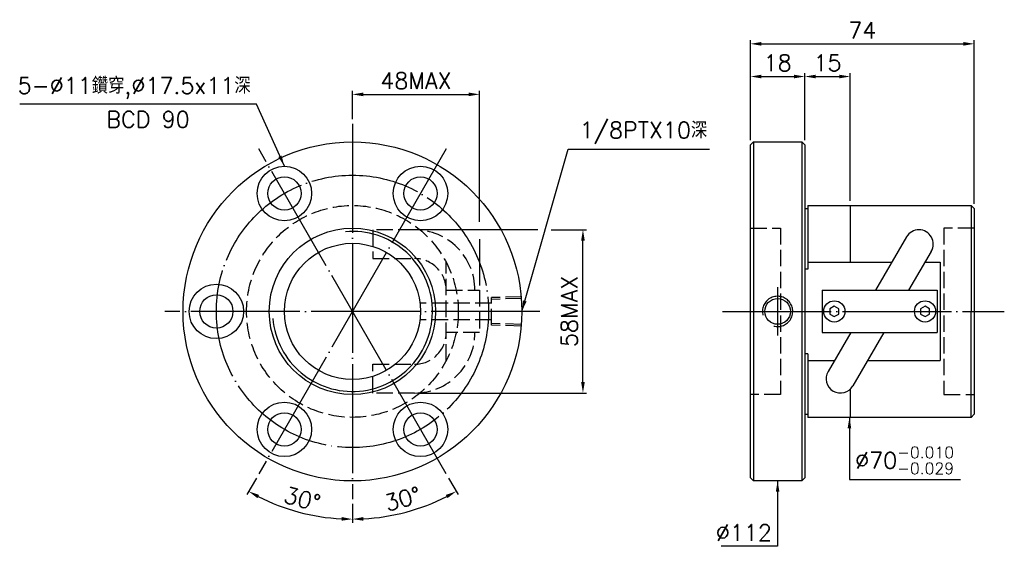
# Model space of a CAD drawing. Header units: millimetres. Extents: x -150 to 175, y 122 to 296.
import ezdxf
from ezdxf.enums import TextEntityAlignment as Align

# ---------------------------------------------------------------- set-up
doc = ezdxf.new("R2010")
doc.units = ezdxf.units.MM
doc.header["$LTSCALE"] = 1.8
for name, pattern in [('CENTER', [22, 20, -1, 0, -1]), ('DASHED', [4, 3, -1]), ('THIN', [200000, 200000, 0])]:
    doc.linetypes.add(name, pattern=pattern)
for name, color, linetype in [('NT', 7, 'Continuous'), ('NT-DIM', 2, 'Continuous'), ('SH', 7, 'Continuous'), ('SHH', 2, 'Continuous')]:
    doc.layers.add(name, color=color, linetype=linetype)
doc.styles.get("Standard").update_dxf_attribs({"font": 'simplex.shx', "bigfont": 'chineset.shx'})
doc.dimstyles.new('ISO-25', dxfattribs={"dimscale": 1.8, "dimtxt": 3, "dimasz": 2, "dimexe": 0.646, "dimexo": 0.862, "dimgap": 1, "dimtad": 1, "dimdec": 3, "dimdsep": 46, "dimtxsty": 'Standard', "dimcen": 1.5, "dimclrd": 256, "dimclre": 256, "dimclrt": 256, "dimazin": 2, "dimtfac": 1, "dimtdec": 3, "dimtmove": 0, "dimatfit": 3, "dimfxl": 0, "dimtolj": 1, "dimlwd": -1, "dimlwe": -1, "dimarcsym": 0})

# ---------------------------------------------------------------- blocks, each defined once
blk = doc.blocks.new('*D10')
at = {"layer": 'Defpoints', "color": 0}
for p in [(165.18, 288.4), (91.18, 255), (165.18, 234)]:
    blk.add_point(p, dxfattribs=at)
at = {"layer": 'NT-DIM'}
for p, q in [((91.18, 256.55), (91.18, 289.56)), ((94.78, 288.4), (161.58, 288.4)), ((165.18, 235.55), (165.18, 289.56))]:
    blk.add_line(p, q, dxfattribs=at)
for points in [[(94.78, 289), (94.78, 287.8), (91.18, 288.4)], [(161.58, 289), (161.58, 287.8), (165.18, 288.4)]]:
    blk.add_solid(points, dxfattribs=at)
at = {"layer": 'NT-DIM', "insert": (128.18, 292.9), "char_height": 5.4, "attachment_point": 5}
blk.add_mtext('\\A1;74', dxfattribs=at)
blk = doc.blocks.new('*D11')
at = {"layer": 'Defpoints', "color": 0}
for p in [(109.18, 277.6), (91.18, 255), (109.18, 255)]:
    blk.add_point(p, dxfattribs=at)
at = {"layer": 'NT-DIM'}
for p, q in [((91.18, 256.55), (91.18, 278.76)), ((94.78, 277.6), (105.58, 277.6)), ((109.18, 256.55), (109.18, 278.76))]:
    blk.add_line(p, q, dxfattribs=at)
for points in [[(94.78, 278.2), (94.78, 277), (91.18, 277.6)], [(105.58, 278.2), (105.58, 277), (109.18, 277.6)]]:
    blk.add_solid(points, dxfattribs=at)
at = {"layer": 'NT-DIM', "insert": (100.18, 282.1), "char_height": 5.4, "attachment_point": 5}
blk.add_mtext('\\A1;18', dxfattribs=at)
blk = doc.blocks.new('*D13')
at = {"layer": 'Defpoints', "color": 0}
for p in [(1.61, 271.7), (-40.39, 262), (1.61, 207)]:
    blk.add_point(p, dxfattribs=at)
at = {"layer": 'NT-DIM'}
for p, q in [((-40.39, 263.55), (-40.39, 272.86)), ((-36.79, 271.7), (-1.99, 271.7))]:
    blk.add_line(p, q, dxfattribs=at)
for points in [[(-36.79, 272.3), (-36.79, 271.1), (-40.39, 271.7)], [(-1.99, 272.3), (-1.99, 271.1), (1.61, 271.7)]]:
    blk.add_solid(points, dxfattribs=at)
at = {"layer": 'NT-DIM', "insert": (-19.39, 276.2), "char_height": 5.4, "attachment_point": 5}
blk.add_mtext('\\A1;48MAX', dxfattribs=at)
blk = doc.blocks.new('*D14')
at = {"layer": 'Defpoints', "color": 0}
for p in [(-19.85, 226.97), (35.82, 226.97), (-19.85, 173.03)]:
    blk.add_point(p, dxfattribs=at)
at = {"layer": 'NT-DIM'}
for p, q in [((35.82, 176.63), (35.82, 223.37)), ((-18.3, 173.03), (36.98, 173.03))]:
    blk.add_line(p, q, dxfattribs=at)
for points in [[(35.22, 223.37), (36.42, 223.37), (35.82, 226.97)], [(35.22, 176.63), (36.42, 176.63), (35.82, 173.03)]]:
    blk.add_solid(points, dxfattribs=at)
at = {"layer": 'NT-DIM', "insert": (31.32, 200), "char_height": 5.4, "attachment_point": 5, "rotation": 90}
blk.add_mtext('\\A1;58MAX', dxfattribs=at)
blk = doc.blocks.new('*D32')
at = {"layer": 'Defpoints', "color": 0, "linetype": 'Continuous'}
for p in [(-40.39, 262), (-9.39, 253.69), (-71.39, 146.31), (-40.39, 138), (-63.86, 135.51)]:
    blk.add_point(p, dxfattribs=at)
at = {"layer": 'SHH', "linetype": 'Continuous'}
for p, q in [((-72.16, 144.96), (-75.29, 139.55)), ((-40.39, 136.45), (-40.39, 130.2))]:
    blk.add_line(p, q, dxfattribs=at)
blk.add_arc((-40.39, 200), 68.63, 243.0057, 266.9943, dxfattribs=at)
for points in [[(-71.83, 138.32), (-71.26, 139.37), (-74.71, 140.56)], [(-43.97, 132.06), (-44, 130.86), (-40.39, 131.37)]]:
    blk.add_solid(points, dxfattribs=at)
at = {"layer": 'SHH', "linetype": 'Continuous', "insert": (-56.99, 138.05), "char_height": 5.4, "attachment_point": 5, "rotation": 345}
blk.add_mtext('\\A1;30°', dxfattribs=at)
blk = doc.blocks.new('*D33')
at = {"layer": 'Defpoints', "color": 0, "linetype": 'Continuous'}
for p in [(-40.39, 262), (-71.39, 253.69), (-9.39, 146.31), (-40.39, 138), (-28.47, 132.41)]:
    blk.add_point(p, dxfattribs=at)
at = {"layer": 'SHH', "linetype": 'Continuous'}
for p, q in [((-8.61, 144.96), (-5.49, 139.55)), ((-40.39, 136.45), (-40.39, 130.2))]:
    blk.add_line(p, q, dxfattribs=at)
blk.add_arc((-40.39, 200), 68.63, 273.0057, 296.9943, dxfattribs=at)
for points in [[(-9.52, 139.37), (-8.95, 138.32), (-6.07, 140.56)], [(-36.77, 130.86), (-36.81, 132.06), (-40.39, 131.37)]]:
    blk.add_solid(points, dxfattribs=at)
at = {"layer": 'SHH', "linetype": 'Continuous', "insert": (-23.79, 138.05), "char_height": 5.4, "attachment_point": 5, "rotation": 15}
blk.add_mtext('\\A1;30°', dxfattribs=at)
blk = doc.blocks.new('*D70')
at = {"layer": 'Defpoints', "color": 0}
for p in [(124.18, 277.6), (109.18, 255), (124.18, 235)]:
    blk.add_point(p, dxfattribs=at)
at = {"layer": 'NT-DIM'}
for p, q in [((109.18, 256.55), (109.18, 278.76)), ((112.78, 277.6), (120.58, 277.6)), ((124.18, 236.55), (124.18, 278.76))]:
    blk.add_line(p, q, dxfattribs=at)
for points in [[(112.78, 278.2), (112.78, 277), (109.18, 277.6)], [(120.58, 278.2), (120.58, 277), (124.18, 277.6)]]:
    blk.add_solid(points, dxfattribs=at)
at = {"layer": 'NT-DIM', "insert": (116.68, 282.1), "char_height": 5.4, "attachment_point": 5}
blk.add_mtext('\\A1;15', dxfattribs=at)

msp = doc.modelspace()

# ---------------------------------------------------------------- linework, layer by layer
at = {"layer": 'NT', "color": 3, "linetype": 'CENTER'}
for p, q in [((-40.3887, 262), (-40.3887, 138)), ((-9.3887, 253.6936), (-71.3887, 146.3064)), ((-9.3887, 146.3064), (-71.3887, 253.6936)), ((21.6113, 200), (-102.3887, 200))]:
    msp.add_line(p, q, dxfattribs=at)
at = {"layer": 'NT', "color": 7, "linetype": 'Continuous'}
for p, q in [((91.1758, 255), (92.1758, 256)), ((91.1758, 145), (91.1758, 255)), ((92.1758, 256), (108.1758, 256)), ((92.1758, 256), (92.1758, 144)), ((108.1758, 256), (109.1758, 255)), ((108.1758, 256), (108.1758, 144)), ((109.1758, 255), (109.1758, 145)), ((110.1758, 235), (110.1758, 213.9642)), ((110.1758, 235), (164.1758, 235)), ((124.1758, 235), (124.1758, 216.2481)), ((164.1758, 235), (164.1758, 200)), ((164.1758, 235), (165.1758, 234)), ((109.1758, 234), (110.1758, 234)), ((165.1758, 234), (165.1758, 166)), ((142.7883, 224.6092), (132.5113, 207)), ((150.9932, 219.8208), (143.5108, 207)), ((110.1758, 216.2481), (137.9086, 216.2481)), ((148.9081, 216.2481), (153.9401, 216.2481)), ((153.9401, 216.2481), (153.9401, 183.7519)), ((110.1758, 213.9642), (109.1758, 213.9642)), ((114.9258, 207), (152.9258, 207)), ((114.9258, 207), (114.9258, 193)), ((152.9258, 207), (152.9258, 193)), ((164.1758, 165), (164.1758, 200)), ((114.9258, 193), (152.9258, 193)), ((124.3407, 193), (116.8583, 180.1792)), ((135.3402, 193), (125.0632, 175.3908)), ((110.1758, 186.0358), (109.1758, 186.0358)), ((110.1758, 186.0358), (110.1758, 165)), ((110.1758, 183.7519), (118.9434, 183.7519)), ((129.9429, 183.7519), (153.9401, 183.7519)), ((124.1758, 174.2884), (124.1758, 165)), ((109.1758, 166), (110.1758, 166)), ((164.1758, 165), (110.1758, 165)), ((165.1758, 166), (164.1758, 165)), ((92.1758, 144), (91.1758, 145)), ((108.1758, 144), (92.1758, 144)), ((109.1758, 145), (108.1758, 144))]:
    msp.add_line(p, q, dxfattribs=at)
at = {"layer": 'NT', "color": 1, "linetype": 'DASHED'}
for p, q in [((91.1758, 227.5), (101.1758, 227.5)), ((101.1758, 227.5), (101.1758, 172.5)), ((165.1758, 227.5), (155.1758, 227.5)), ((155.1758, 227.5), (155.1758, 172.5)), ((-9.3887, 183.7519), (-9.3887, 216.2481)), ((-9.3887, 207), (1.6113, 207)), ((1.6113, 207), (1.6113, 193)), ((1.6113, 193), (-9.3887, 193)), ((101.1758, 172.5), (91.1758, 172.5)), ((155.1758, 172.5), (165.1758, 172.5))]:
    msp.add_line(p, q, dxfattribs=at)
for points in [[(-19.8543, 226.9657), (-33.7025, 226.9657), (-33.7025, 217.4657), (-19.8543, 217.4657)], [(-19.8543, 173.0343), (-33.7025, 173.0343), (-33.7025, 182.5343), (-19.8543, 182.5343)]]:
    msp.add_lwpolyline(points, dxfattribs=at)
at = {"layer": 'NT', "color": 7, "linetype": 'Continuous'}
for points in [[(118.9258, 201.7321), (117.4258, 200.866), (117.4258, 199.134), (118.9258, 198.2679), (120.4258, 199.134), (120.4258, 200.866)], [(148.9258, 201.7321), (147.4258, 200.866), (147.4258, 199.134), (148.9258, 198.2679), (150.4258, 199.134), (150.4258, 200.866)]]:
    msp.add_lwpolyline(points, close=True, dxfattribs=at)
for centre, radius in [((-40.3887, 200), 56), ((-62.8887, 238.9711), 9), ((-17.8887, 238.9711), 9), ((-62.8887, 238.9711), 5.5), ((-17.8887, 238.9711), 5.5), ((-40.3887, 200), 27.5), ((-40.3887, 200), 22.5), ((-85.3887, 200), 9), ((-85.3887, 200), 5.5), ((118.9258, 200), 3.5), ((148.9258, 200), 3.5), ((-62.8887, 161.0289), 9), ((-17.8887, 161.0289), 9), ((-62.8887, 161.0289), 5.5), ((-17.8887, 161.0289), 5.5)]:
    msp.add_circle(centre, radius, dxfattribs=at)
at = {"layer": 'NT', "color": 3, "linetype": 'CENTER'}
msp.add_circle((-40.3887, 200), 45, dxfattribs=at)
at = {"layer": 'NT', "color": 1, "linetype": 'DASHED'}
msp.add_circle((-40.3887, 200), 35, dxfattribs=at)
at = {"layer": 'NT', "color": 5, "linetype": 'THIN'}
msp.add_arc((-40.3887, 200), 26.445, 185, 95, dxfattribs=at)
at = {"layer": 'NT', "color": 1, "linetype": 'DASHED'}
for centre, radius, start, end in [((-19.8543, 207), 19.9657, 0, 90), ((-19.8543, 207), 10.4657, 0, 90), ((-19.8543, 193), 19.9657, 270, 0), ((-19.8543, 193), 10.4657, 270, 0)]:
    msp.add_arc(centre, radius, start, end, dxfattribs=at)
at = {"layer": 'NT', "color": 7, "linetype": 'Continuous'}
for centre, start, end in [((146.8908, 222.215), 329.731537, 149.731537), ((120.9608, 177.785), 149.731537, 329.731537)]:
    msp.add_arc(centre, 4.75, start, end, dxfattribs=at)
at = {"layer": 'NT-DIM'}
for p, q in [((1.6113, 229.6192), (1.6113, 272.859)), ((20.9022, 226.966), (-18.3031, 226.966)), ((25.3274, 226.966), (36.9848, 226.966)), ((1.6113, 223.9085), (1.6113, 208.5516))]:
    msp.add_line(p, q, dxfattribs=at)
at = {"layer": 'NT-DIM', "color": 3, "linetype": 'CENTER'}
msp.add_line((100.1758, 208), (100.1758, 192), dxfattribs=at)
at = {"layer": 'NT-DIM', "color": 1, "linetype": 'DASHED'}
for p, q in [((5.6162, 202.75), (-17.8887, 202.75)), ((15.6113, 204.864), (5.6162, 204.5516)), ((5.6162, 195.4484), (5.6162, 204.5516)), ((15.6113, 204.283), (5.6162, 203.9706)), ((5.6162, 197.25), (-17.8887, 197.25)), ((15.6113, 195.717), (5.6162, 196.0294)), ((15.6113, 195.136), (5.6162, 195.4484))]:
    msp.add_line(p, q, dxfattribs=at)
at = {"layer": 'NT-DIM', "color": 7, "linetype": 'Continuous'}
msp.add_circle((100.1758, 200), 4.25, dxfattribs=at)
at = {"layer": 'NT-DIM', "color": 5, "linetype": 'THIN'}
msp.add_arc((100.1758, 200), 5, 255, 195, dxfattribs=at)
at = {"layer": 'SH', "color": 3, "linetype": 'CENTER'}
msp.add_line((81.942, 200), (175.1336, 200), dxfattribs=at)

# ---------------------------------------------------------------- texts
at = {"layer": 'NT-DIM'}
msp.add_text('BCD 90', height=5.4, dxfattribs=at).set_placement((-107.9822, 266.1246), align=Align.TOP_CENTER)
at = {"layer": 'NT-DIM', "char_height": 5.4}
for s, insert, attachment_point in [('5-%%C11鑽穿,%%C17.5x11深', (-74.0393, 270.269), 9), ('1/8PTX10深', (34.7249, 255.4057), 7), ('\\A1;\\A1;%%C70{\\H0.7x;\\S-0.010^ -0.029;}', (125.8286, 146.2148), 7), ('\\A1;%%c112', (98.2758, 124.2), 9)]:
    msp.add_mtext(s, dxfattribs=dict(at, insert=insert, attachment_point=attachment_point))

# ---------------------------------------------------------------- dimensions: what is measured, and where the dimension line sits
at = {"layer": 'NT-DIM'}
for base, p1, p2, picture, middle in [((165.1758, 288.4), (91.1758, 255), (165.1758, 234), '*D10', (128.1758, 292.9)), ((109.1758, 277.6), (91.1758, 255), (109.1758, 255), '*D11', (100.1758, 282.1)), ((124.1758, 277.6), (109.1758, 255), (124.1758, 235), '*D70', (116.6758, 282.1))]:
    dim = msp.add_linear_dim(base=base, p1=p1, p2=p2, dimstyle='ISO-25', dxfattribs=at)
    dim.commit()
    dim.dimension.update_dxf_attribs({"geometry": picture, "text_midpoint": middle})
dim = msp.add_linear_dim(base=(1.6113, 271.6962), p1=(-40.3887, 262), p2=(1.6113, 207), text='48MAX', dimstyle='ISO-25', override={"dimse2": 1}, dxfattribs=at)
dim.commit()
dim.dimension.update_dxf_attribs({"geometry": '*D13', "text_midpoint": (-19.3887, 276.1962)})
dim = msp.add_linear_dim(base=(35.822, 226.966), p1=(-19.8547, 173.034), p2=(-19.8547, 226.966), angle=90, text='58MAX', dimstyle='ISO-25', override={"dimse2": 1}, dxfattribs=at)
dim.commit()
dim.dimension.update_dxf_attribs({"geometry": '*D14', "text_midpoint": (31.322, 200)})
at = {"layer": 'SHH', "color": 2, "linetype": 'Continuous'}
for base, line2, picture, middle in [((-63.8627, 135.5058), ((-9.3887, 253.6936), (-71.3887, 146.3064)), '*D32', (-56.9876, 138.052)), ((-28.4706, 132.4094), ((-71.3887, 253.6936), (-9.3887, 146.3064)), '*D33', (-23.7897, 138.052))]:
    dim = msp.add_angular_dim_2l(base=base, line1=((-40.3887, 262), (-40.3887, 138)), line2=line2, dimstyle='ISO-25', dxfattribs=at)
    dim.commit()
    dim.dimension.update_dxf_attribs({"geometry": picture, "text_midpoint": middle})

# ---------------------------------------------------------------- leaders
at = {"layer": 'NT-DIM', "annotation_type": 0, "has_hookline": 1}
for points, hookline_direction, text_width in [([(-62.8886, 247.9711), (-72.1393, 268.469), (-72.2393, 268.469)], 1, 76.3714), ([(123.9286, 165), (123.9286, 144.4148), (124.0286, 144.4148)], 0, 34.7914), ([(100.1758, 144), (100.1758, 122.4), (100.0758, 122.4)], 1, 16.7143)]:
    msp.add_leader(points, dimstyle='ISO-25', dxfattribs=dict(at, hookline_direction=hookline_direction, text_width=text_width))
at = {"layer": 'NT-DIM', "annotation_type": 0, "has_hookline": 1, "hookline_direction": 0, "text_width": 42.9429}
msp.add_leader([(15.6113, 200), (30.9838, 253.6057), (32.9249, 253.6057)], dimstyle='ISO-25', override={"dimgap": 1, "dimtad": 1}, dxfattribs=at)

doc.saveas('drawing.dxf')
